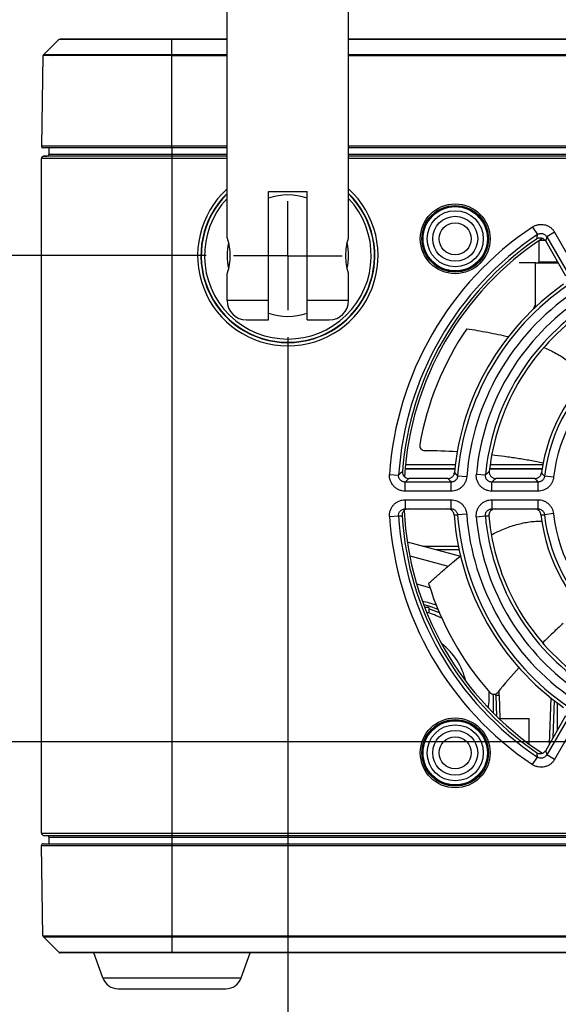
# Model space of a CAD drawing. Header units: inches. Extents: x 0 to 34, y 0 to 22.
# Tile 5 of 22: x 13.1 to 14.3, y 9.4 to 11.7. Entities that reach past the tile are written whole.
import ezdxf

# ---------------------------------------------------------------- set-up
doc = ezdxf.new("R2010")
doc.units = ezdxf.units.IN
doc.header["$LTSCALE"] = 1.87
doc.header["$MEASUREMENT"] = 0
doc.linetypes.add('CENTER', pattern=[0.6, 0.375, -0.075, 0.075, -0.075])
doc.layers.get('0').update_dxf_attribs({"linetype": 'CONTINUOUS'})
for name, color, linetype in [('02___PRT_ALL_AXES', 7, 'CONTINUOUS'), ('COSMETIC', 7, 'CONTINUOUS'), ('DATUMCURVES', 7, 'CONTINUOUS'), ('DIMENSIONS', 7, 'CONTINUOUS'), ('ECAD_760013_02_230_BG1X2_REV1', 7, 'CONTINUOUS')]:
    doc.layers.add(name, color=color, linetype=linetype)
doc.styles.get("Standard").update_dxf_attribs({"font": 'txt', "width": 0.8})
doc.dimstyles.new('DIMSTYLE_1', dxfattribs={"dimtxt": 0.125, "dimasz": 0.18, "dimexe": 0.125, "dimexo": 0.0625, "dimgap": 0.09, "dimtad": 0, "dimtih": 1, "dimtoh": 1, "dimdec": 3, "dimlfac": 1.333333, "dimzin": 4, "dimdsep": 46, "dimtxsty": 'STANDARD', "dimblk": '_FILLED', "dimblk1": '_FILLED', "dimblk2": '_FILLED', "dimcen": 0.09, "dimadec": 0, "dimazin": 0, "dimtp": 0.001, "dimtm": 0.001, "dimtfac": 1, "dimtdec": 3, "dimtofl": 0, "dimtmove": 0, "dimatfit": 3, "dimldrblk": '_FILLED', "dimfxl": 1, "dimtolj": 1, "dimtzin": 4, "dimarcsym": 0})

# ---------------------------------------------------------------- blocks, each defined once
blk = doc.blocks.new('*D6')
at = {"layer": 'DIMENSIONS', "color": 2, "linetype": 'CONTINUOUS'}
blk.add_line((15.5199, 10.0223), (12.4691, 10.0223), dxfattribs=at)
at = {"layer": 'DIMENSIONS', "color": 2, "linetype": 'CONTINUOUS', "insert": (12.4066, 10.0848), "char_height": 0.125, "width": 1.125, "attachment_point": 3, "line_spacing_factor": 0.9}
blk.add_mtext('.646{\\Ftxt.shx;\\W1.000000;\\H0.125000; }[16.4]', dxfattribs=at)
blk = doc.blocks.new('_FILLED')
at = {"color": 0, "linetype": 'BYBLOCK'}
blk.add_solid([(0, 0), (-1, 0.174), (-1, -0.174)], dxfattribs=at)
blk = doc.blocks.new('*D7')
at = {"layer": 'DIMENSIONS', "color": 2, "linetype": 'CONTINUOUS'}
blk.add_line((13.5354, 11.1397), (12.4691, 11.1397), dxfattribs=at)
at = {"layer": 'DIMENSIONS', "color": 2, "linetype": 'CONTINUOUS', "insert": (12.4066, 11.2022), "char_height": 0.125, "width": 1.325, "attachment_point": 3, "line_spacing_factor": 0.9}
blk.add_mtext('2.136{\\Ftxt.shx;\\W1.000000;\\H0.125000; }[54.25]', dxfattribs=at)
blk = doc.blocks.new('*D14')
at = {"layer": 'DIMENSIONS', "color": 2, "linetype": 'CONTINUOUS'}
blk.add_line((13.7229, 10.9522), (13.7229, 8.7679), dxfattribs=at)
at = {"layer": 'DIMENSIONS', "color": 2, "linetype": 'CONTINUOUS', "insert": (13.6604, 8.7054), "char_height": 0.125, "width": 1.425, "attachment_point": 3, "rotation": 90, "line_spacing_factor": 0.9}
blk.add_mtext('9.245{\\Ftxt.shx;\\W1.000000;\\H0.125000; }[234.82]', dxfattribs=at)

msp = doc.modelspace()

# ---------------------------------------------------------------- linework, layer by layer
at = {"color": 7, "linetype": 'CONTINUOUS'}
for p, q in [((13.19762, 11.63706), (13.16121, 11.60128)), ((13.1906, 11.6302), (13.16122, 11.60132)), ((13.19756, 11.63706), (13.20937, 11.63706)), ((13.19969, 11.63792), (13.58335, 11.63792)), ((13.20937, 11.63706), (13.22008, 11.63706)), ((13.22008, 11.63706), (13.45662, 11.63706)), ((13.45662, 11.38719), (13.45662, 11.63792)), ((13.45662, 11.63706), (13.58335, 11.63706)), ((13.86238, 11.63792), (20.61354, 11.63792)), ((13.86238, 11.63706), (20.35662, 11.63706)), ((13.16032, 11.5992), (13.15668, 11.39101)), ((13.16032, 11.59925), (13.16032, 11.59925)), ((13.1833, 11.5992), (13.16032, 11.59925)), ((13.45662, 11.60132), (13.16127, 11.60134)), ((13.45662, 11.59923), (13.1833, 11.5992)), ((13.58335, 11.60128), (13.45662, 11.60128)), ((13.58335, 11.5992), (13.45662, 11.5992)), ((20.35662, 11.60128), (13.86238, 11.60128)), ((20.35662, 11.5992), (13.86238, 11.5992)), ((13.58335, 11.39101), (13.15668, 11.39101)), ((13.58335, 11.38719), (13.16043, 11.38719)), ((13.17387, 11.38719), (13.17387, 11.37206)), ((13.45662, 11.38719), (13.45662, 9.80377)), ((20.65655, 11.39101), (13.86238, 11.39101)), ((20.6528, 11.38719), (13.86238, 11.38719)), ((13.15662, 9.81307), (13.15662, 11.36277)), ((13.58335, 11.36277), (13.15662, 11.36277)), ((13.16168, 11.36802), (13.17025, 11.36832)), ((13.58335, 11.36802), (13.16168, 11.36802)), ((13.58335, 11.36832), (13.17025, 11.36832)), ((13.58335, 11.37206), (13.17387, 11.37206)), ((20.63937, 11.37206), (13.86238, 11.37206)), ((20.64299, 11.36832), (13.86238, 11.36832)), ((20.65155, 11.36802), (13.86238, 11.36802)), ((20.65662, 11.36277), (13.86238, 11.36277)), ((13.67857, 10.99206), (13.67857, 11.28733)), ((13.67857, 11.28733), (13.76716, 11.28733)), ((13.76716, 10.99206), (13.76716, 11.28733)), ((14.28476, 11.20548), (14.29639, 11.18809)), ((14.33575, 11.1936), (14.31764, 11.18314)), ((14.31764, 11.18314), (14.37053, 11.09153)), ((14.33575, 11.1936), (14.38864, 11.10199)), ((14.29922, 11.17362), (14.29922, 11.12585)), ((14.31402, 11.17457), (14.30064, 11.17457)), ((14.31525, 11.17275), (14.36074, 11.09372)), ((14.29213, 11.02195), (14.29213, 11.12289)), ((14.29213, 11.12289), (14.34395, 11.12289)), ((14.29922, 11.12585), (14.34225, 11.12585)), ((13.58335, 11.03635), (13.58335, 11.09835)), ((13.86238, 11.03635), (13.86238, 11.09835)), ((13.67857, 11.03635), (13.58335, 11.03635)), ((13.86238, 11.03635), (13.76716, 11.03635)), ((13.62764, 10.99206), (13.67857, 10.99206)), ((13.76716, 10.99206), (13.81809, 10.99206)), ((13.99298, 10.65974), (14.10753, 10.65974)), ((14.18765, 10.65974), (14.30847, 10.65974)), ((13.95649, 10.6369), (13.97736, 10.63552)), ((13.992, 10.65017), (14.10643, 10.65017)), ((13.99203, 10.65074), (14.10649, 10.65074)), ((14.13381, 10.63176), (14.11295, 10.63338)), ((14.15592, 10.63783), (14.17675, 10.63591)), ((14.18641, 10.65017), (14.30681, 10.65017)), ((14.18648, 10.65074), (14.30691, 10.65074)), ((14.33332, 10.63039), (14.31255, 10.63281)), ((13.99227, 10.59868), (13.99227, 10.6196)), ((14.09806, 10.6196), (13.99227, 10.6196)), ((14.09061, 10.62769), (14.00097, 10.62769)), ((14.09806, 10.59868), (14.09806, 10.6196)), ((14.19163, 10.59868), (14.19163, 10.6196)), ((14.2977, 10.6196), (14.19163, 10.6196)), ((14.29056, 10.62769), (14.20058, 10.62769)), ((14.2977, 10.59868), (14.2977, 10.6196)), ((14.09806, 10.59868), (13.99227, 10.59868)), ((14.2977, 10.59868), (14.19163, 10.59868)), ((13.99244, 10.57892), (13.99244, 10.55792)), ((13.99244, 10.57892), (14.09766, 10.57892)), ((14.09766, 10.57892), (14.09766, 10.55792)), ((14.19176, 10.57892), (14.19176, 10.55792)), ((14.19176, 10.57892), (14.29724, 10.57892)), ((14.29724, 10.57892), (14.29724, 10.55792)), ((13.99244, 10.55792), (14.09766, 10.55792)), ((14.10472, 10.54402), (14.11283, 10.54404)), ((14.13369, 10.5456), (14.11283, 10.54404)), ((14.19176, 10.55792), (14.29724, 10.55792)), ((14.30423, 10.54455), (14.31237, 10.54459)), ((14.33316, 10.54692), (14.31237, 10.54459)), ((13.95638, 10.54064), (13.97726, 10.54197)), ((13.97726, 10.54197), (13.98536, 10.54196)), ((14.15576, 10.53974), (14.1766, 10.5416)), ((14.1766, 10.5416), (14.18471, 10.54157)), ((13.99713, 10.48221), (14.11962, 10.44939)), ((14.03331, 10.47252), (14.11455, 10.47252)), ((14.06253, 10.46469), (14.11614, 10.46469)), ((14.00272, 10.45015), (14.09139, 10.42639)), ((14.04937, 10.37651), (14.01898, 10.38465)), ((14.20062, 10.12914), (14.20228, 10.08163)), ((14.20812, 10.12914), (14.20062, 10.12914)), ((14.20812, 10.12914), (14.20995, 10.07664)), ((14.32426, 10.01874), (14.3279, 10.12309)), ((14.33225, 10.03261), (14.3352, 10.11735)), ((14.36074, 10.08211), (14.31525, 10.00308)), ((14.37053, 10.08431), (14.31764, 9.9927)), ((14.38864, 10.07384), (14.33575, 9.98224)), ((14.28476, 9.97036), (14.29639, 9.98775)), ((14.33575, 9.98224), (14.31764, 9.9927)), ((13.15662, 9.81307), (16.27465, 9.81307)), ((13.16168, 9.80782), (13.17025, 9.80752)), ((13.16168, 9.80782), (16.27252, 9.80782)), ((13.17025, 9.80752), (16.27242, 9.80752)), ((13.17387, 9.80377), (13.17387, 9.78864)), ((13.17387, 9.80377), (16.27126, 9.80377)), ((13.45662, 9.80377), (13.45662, 9.53878)), ((13.16032, 9.57664), (13.15668, 9.78483)), ((13.15668, 9.78483), (16.26542, 9.78483)), ((13.16043, 9.78864), (16.26542, 9.78864)), ((13.16032, 9.57664), (20.65292, 9.57664)), ((13.19762, 9.53878), (13.16121, 9.57455)), ((13.16121, 9.57455), (13.45662, 9.57455)), ((13.45662, 9.57455), (20.35662, 9.57455)), ((13.25992, 9.53878), (13.19762, 9.53878)), ((20.61351, 9.53792), (13.19972, 9.53792)), ((13.27684, 9.53878), (13.25992, 9.53878)), ((13.45662, 9.53878), (13.27684, 9.53878)), ((13.29773, 9.48031), (13.27715, 9.53792)), ((13.45662, 9.53792), (13.45662, 9.53878)), ((20.35662, 9.53878), (13.45662, 9.53878)), ((13.6155, 9.48031), (13.63608, 9.53792)), ((13.29773, 9.48031), (13.6155, 9.48031)), ((13.33304, 9.45542), (13.58019, 9.45542))]:
    msp.add_line(p, q, dxfattribs=at)
msp.add_lwpolyline([(13.16122, 11.60133), (13.16082, 11.60086), (13.16055, 11.60034), (13.16037, 11.59976), (13.16032, 11.59925)], dxfattribs=at)
for centre, radius in [((14.10732, 11.17847), 0.08019), ((14.10732, 11.17847), 0.07644), ((14.10732, 11.17847), 0.07621), ((14.10732, 11.17847), 0.07396), ((14.10732, 11.17847), 0.07382), ((14.10732, 11.17847), 0.06444), ((14.10732, 11.17847), 0.05166), ((14.10732, 11.17847), 0.03661), ((14.10732, 9.99737), 0.08019), ((14.10732, 9.99737), 0.07644), ((14.10732, 9.99737), 0.07621), ((14.10732, 9.99737), 0.07396), ((14.10732, 9.99737), 0.07382), ((14.10732, 9.99737), 0.06444), ((14.10732, 9.99737), 0.05166), ((14.10732, 9.99737), 0.03661)]:
    msp.add_circle(centre, radius, dxfattribs=at)
for centre, radius, start, end in [((13.16043, 11.39094), 0.00375, 179, 269.99756), ((13.16187, 11.36277), 0.00525, 92, 180), ((13.17012, 11.37206), 0.00375, 272, 360), ((13.72287, 11.13969), 0.2073, 132.30045, 47.69956), ((13.72287, 11.13969), 0.19981, 134.29199, 45.70801), ((13.72287, 11.13969), 0.199, 134.51743, 45.48257), ((13.72287, 11.13969), 0.19151, 136.76857, 43.23143), ((13.72287, 11.13969), 0.13952, 71.4906, 108.5094), ((14.69787, 10.58792), 0.74299, 123.78017, 176.21983), ((14.69787, 10.58792), 0.72207, 123.78017, 176.21983), ((14.69787, 10.58792), 0.70866, 123.42173, 176.45429), ((16.22556, 10.71756), 1.98572, 166.29301, 166.60367), ((16.19405, 10.74614), 1.92663, 166.89009, 167.20698), ((13.72287, 11.13969), 0.13952, 167.94787, 192.05245), ((13.72287, 11.13969), 0.13952, 347.94776, 12.0524), ((14.29627, 11.12585), 0.00295, 285.00048, 360), ((14.69787, 10.58792), 0.58668, 124.44436, 175.55564), ((14.69787, 10.58792), 0.56576, 124.44435, 175.55565), ((13.62764, 11.03635), 0.04429, 180, 270), ((13.81809, 11.03635), 0.04429, 270, 360), ((14.69787, 10.58792), 0.54424, 125.2616, 174.7384), ((14.43409, 10.95089), 0.16171, 151.41895, 156.0417), ((13.72287, 11.13969), 0.13952, 251.4906, 288.5094), ((14.69787, 10.58792), 0.52332, 125.2616, 174.7384), ((14.69787, 10.58792), 0.68209, 145.74237, 170.07537), ((14.69787, 10.58792), 0.38793, 126.64515, 173.35485), ((14.69787, 10.58792), 0.36701, 126.64515, 173.35485), ((14.03762, 10.70344), 0.01181, 170.07537, 269.3662), ((14.02169, 9.23467), 1.45705, 86.45228, 89.38041), ((15.34261, 9.20726), 1.97581, 133.36033, 133.70776), ((15.35362, 11.81056), 1.71026, 223.13258, 223.49585), ((15.14294, 9.60686), 1.41155, 132.69941, 133.19573), ((15.15664, 11.4131), 1.1495, 222.22234, 222.75048), ((15.30337, 9.21905), 1.91847, 132.75572, 133.11057), ((15.40629, 11.83011), 1.78236, 222.42465, 222.77809), ((15.10651, 9.61664), 1.35755, 131.86122, 132.37055), ((15.21318, 11.4346), 1.22569, 221.1726, 221.67714), ((14.69787, 10.58792), 0.70866, 182.75819, 236.57814), ((14.00041, 10.5428), 0.01512, 90.00053, 115.41944), ((14.08969, 10.5428), 0.01512, 64.39491, 89.99947), ((14.69787, 10.58792), 0.58668, 184.28962, 235.55564), ((14.69787, 10.58792), 0.56576, 184.28962, 235.55565), ((14.19974, 10.5428), 0.01512, 90.00048, 115.81596), ((14.28924, 10.5428), 0.01512, 65.00619, 89.99942), ((14.69787, 10.58792), 0.38793, 186.41325, 233.35485), ((14.69787, 10.58792), 0.36701, 186.41324, 233.35485), ((14.69787, 10.58792), 0.74299, 183.64863, 236.21983), ((14.69787, 10.58792), 0.72207, 183.64863, 236.21983), ((14.69787, 10.58792), 0.54424, 185.07827, 234.7384), ((14.69787, 10.58792), 0.52332, 185.07827, 234.7384), ((14.69787, 10.58792), 0.68209, 197.17094, 221.50394), ((13.98687, 10.12901), 0.22125, 69.64021, 78.19864), ((13.98687, 10.12914), 0.21375, 67.79038, 76.97914), ((13.98687, 10.12914), 0.19875, 63.15604, 73.89385), ((13.98687, 10.12914), 0.1485, 12.77822, 52.99473), ((15.33412, 9.21567), 1.45683, 137.86322, 140.80918), ((13.98687, 10.12914), 0.19875, 351.76532, 2.5048), ((14.19589, 10.14375), 0.01181, 221.50394, 320.79477), ((13.98675, 10.12901), 0.22136, 1.90399, 2.75484), ((13.98677, 10.12901), 0.22135, 1.4556, 1.90399), ((13.98687, 10.12914), 0.21375, 0.00001, 1.01042), ((13.98688, 10.12901), 0.22123, 0.03456, 1.4557), ((16.18818, 10.42834), 1.9206, 192.79252, 193.11041), ((16.2183, 10.45653), 1.97826, 193.39575, 193.70758), ((13.16187, 9.81307), 0.00525, 180, 268), ((13.17012, 9.80377), 0.00375, 359.99998, 88.00031), ((13.16043, 9.78489), 0.00375, 89.99993, 181), ((13.16332, 9.57669), 0.003, 181.00007, 225.50015), ((13.19972, 9.54092), 0.003, 225.49974, 269.9996), ((13.33304, 9.49292), 0.0375, 199.65382, 270), ((13.58019, 9.49292), 0.0375, 270, 340.34618)]:
    msp.add_arc(centre, radius, start, end, dxfattribs=at)
for centre, major_axis, start_param, end_param in [((14.69787, 10.58901), (0, 0.71392), 0.601514, 1.4940075), ((14.69787, 10.58701), (0, 0.59483), 0.6115553, 1.4794499), ((14.69787, 10.5887), (0, 0.51517), 0.6328031, 1.4627882), ((14.69787, 10.58731), (0, 0.39608), 0.6553076, 1.4357947), ((14.69787, 10.58883), (0, 0.59483), -4.636993, -3.7531479), ((14.69787, 10.58852), (0, 0.39608), -4.6011508, -3.7969002), ((14.69787, 10.58683), (0, 0.71392), -4.6494951, -3.7431067), ((14.69787, 10.58713), (0, 0.51517), -4.6238417, -3.7743958)]:
    msp.add_ellipse(centre, major_axis=major_axis, ratio=0.9999988, start_param=start_param, end_param=end_param, dxfattribs=at)
for points, knots in [([(13.16127, 11.60134), (13.16126, 11.60134), (13.16125, 11.60134), (13.16122, 11.60134), (13.16122, 11.60133)], [0, 0, 0, 0, 0.3949047, 1, 1, 1, 1]), ([(14.28476, 11.20548), (14.28679, 11.20683), (14.29114, 11.20914), (14.29822, 11.21121), (14.30557, 11.2118), (14.31289, 11.21087), (14.31987, 11.20847), (14.32621, 11.20469), (14.33165, 11.19971), (14.33453, 11.19572), (14.33575, 11.1936)], [0, 0, 0, 0, 0.125003, 0.2500032, 0.3750018, 0.4999998, 0.624998, 0.7499965, 0.8749966, 1, 1, 1, 1]), ([(14.31525, 11.17275), (14.31474, 11.17364), (14.31353, 11.17532), (14.31125, 11.17741), (14.30858, 11.17899), (14.30565, 11.17999), (14.30257, 11.18036), (14.29949, 11.18009), (14.29652, 11.17919), (14.29471, 11.1782), (14.29387, 11.17762)], [0, 0, 0, 0, 0.1249985, 0.2499899, 0.3749882, 0.4999885, 0.624991, 0.7499957, 0.8749942, 1, 1, 1, 1]), ([(14.29639, 11.18809), (14.29723, 11.18866), (14.29903, 11.18965), (14.30198, 11.19055), (14.30506, 11.19082), (14.30814, 11.19044), (14.31106, 11.18943), (14.31371, 11.18782), (14.31596, 11.18571), (14.31714, 11.18403), (14.31764, 11.18314)], [0, 0, 0, 0, 0.1245656, 0.2494743, 0.3746597, 0.5000002, 0.6253409, 0.7505263, 0.8754348, 1, 1, 1, 1]), ([(14.13411, 10.97187), (14.14214, 10.97062), (14.15824, 10.96799), (14.18228, 10.96363), (14.20607, 10.95888), (14.22177, 10.95545), (14.22951, 10.95367)], [0, 0, 0, 0, 0.2509146, 0.5037578, 0.7546744, 1, 1, 1, 1]), ([(14.31105, 10.92892), (14.31578, 10.92691), (14.32523, 10.9226), (14.33915, 10.91534), (14.35278, 10.90727), (14.36587, 10.89845), (14.37818, 10.88897), (14.38949, 10.87896), (14.3996, 10.86857), (14.40558, 10.86125), (14.4083, 10.85755)], [0, 0, 0, 0, 0.1263437, 0.2554613, 0.3859073, 0.5158626, 0.6436702, 0.7678466, 0.8870204, 1, 1, 1, 1]), ([(14.30917, 10.66331), (14.29941, 10.66532), (14.27983, 10.66903), (14.25525, 10.67304), (14.23556, 10.67598), (14.21587, 10.67874), (14.20107, 10.68062), (14.1912, 10.68178)], [0, 0, 0, 0, 0.250323, 0.5004882, 0.6254785, 0.7503872, 1, 1, 1, 1]), ([(13.99227, 10.59868), (13.98983, 10.59868), (13.98493, 10.59917), (13.9779, 10.60139), (13.97146, 10.605), (13.96589, 10.60984), (13.96142, 10.61571), (13.95825, 10.62238), (13.9565, 10.62954), (13.95633, 10.63447), (13.95649, 10.6369)], [0, 0, 0, 0, 0.1250034, 0.2500035, 0.375002, 0.5000002, 0.6249982, 0.7499968, 0.874997, 1, 1, 1, 1]), ([(13.99227, 10.6196), (13.99126, 10.61958), (13.98921, 10.61977), (13.98625, 10.62066), (13.98354, 10.62215), (13.9812, 10.62417), (13.97933, 10.62664), (13.97803, 10.62945), (13.97733, 10.63245), (13.97729, 10.63451), (13.97736, 10.63552)], [0, 0, 0, 0, 0.1245652, 0.2494737, 0.3746591, 0.4999998, 0.6253403, 0.7505257, 0.8754344, 1, 1, 1, 1]), ([(13.98605, 10.64378), (13.98597, 10.64275), (13.98602, 10.64069), (13.98674, 10.63767), (13.98805, 10.63487), (13.98991, 10.63239), (13.99224, 10.63035), (13.99494, 10.62883), (13.99789, 10.6279), (13.99995, 10.62769), (14.00097, 10.62769)], [0, 0, 0, 0, 0.1249948, 0.2499815, 0.3749762, 0.4999727, 0.6249736, 0.7499801, 0.8749845, 1, 1, 1, 1]), ([(14.09061, 10.62769), (14.09153, 10.62769), (14.09338, 10.62786), (14.09605, 10.62862), (14.09854, 10.62985), (14.10076, 10.63152), (14.10263, 10.63358), (14.10409, 10.63594), (14.10509, 10.63853), (14.10543, 10.64035), (14.10551, 10.64127)], [0, 0, 0, 0, 0.1250129, 0.2500162, 0.3750214, 0.5000247, 0.6250244, 0.750019, 0.8750063, 1, 1, 1, 1]), ([(14.11295, 10.63338), (14.11289, 10.63245), (14.11259, 10.6306), (14.11164, 10.62796), (14.1102, 10.62554), (14.10832, 10.62344), (14.10608, 10.62174), (14.10356, 10.62049), (14.10085, 10.61974), (14.09898, 10.61959), (14.09806, 10.6196)], [0, 0, 0, 0, 0.1246686, 0.2496019, 0.3747445, 0.4999995, 0.6252544, 0.7503966, 0.87533, 1, 1, 1, 1]), ([(14.19163, 10.59868), (14.18915, 10.59868), (14.18417, 10.59919), (14.17703, 10.60148), (14.17052, 10.60519), (14.16492, 10.61017), (14.16047, 10.61621), (14.15737, 10.62304), (14.15574, 10.63035), (14.15569, 10.63536), (14.15592, 10.63783)], [0, 0, 0, 0, 0.1250037, 0.2500037, 0.3750022, 0.5000001, 0.624998, 0.7499966, 0.8749968, 1, 1, 1, 1]), ([(14.19163, 10.6196), (14.19059, 10.61958), (14.18851, 10.61977), (14.18552, 10.62069), (14.18277, 10.62222), (14.18041, 10.62431), (14.17855, 10.62685), (14.17728, 10.62972), (14.17664, 10.63279), (14.17664, 10.63488), (14.17675, 10.63591)], [0, 0, 0, 0, 0.1245434, 0.2494462, 0.3746408, 0.4999997, 0.6253584, 0.7505529, 0.875456, 1, 1, 1, 1]), ([(14.1857, 10.64424), (14.18559, 10.6432), (14.18558, 10.64109), (14.18622, 10.63801), (14.1875, 10.63512), (14.18935, 10.63256), (14.1917, 10.63045), (14.19444, 10.62888), (14.19744, 10.62791), (14.19954, 10.62769), (14.20058, 10.62769)], [0, 0, 0, 0, 0.1249952, 0.2499817, 0.3749761, 0.4999723, 0.624973, 0.7499796, 0.874984, 1, 1, 1, 1]), ([(14.29056, 10.62769), (14.29146, 10.62769), (14.29325, 10.62785), (14.29585, 10.62856), (14.29828, 10.62973), (14.30046, 10.63131), (14.30232, 10.63326), (14.30381, 10.63551), (14.30487, 10.63798), (14.30527, 10.63974), (14.30539, 10.64062)], [0, 0, 0, 0, 0.1250123, 0.2500155, 0.3750207, 0.500024, 0.6250238, 0.7500187, 0.8750065, 1, 1, 1, 1]), ([(14.31255, 10.63281), (14.31245, 10.63191), (14.31209, 10.63012), (14.31108, 10.62758), (14.30962, 10.62526), (14.30775, 10.62326), (14.30554, 10.62163), (14.30307, 10.62044), (14.30043, 10.61973), (14.29861, 10.61959), (14.2977, 10.6196)], [0, 0, 0, 0, 0.1246926, 0.2496314, 0.3747638, 0.4999997, 0.6252354, 0.7503674, 0.8753064, 1, 1, 1, 1]), ([(14.13381, 10.63176), (14.13364, 10.62954), (14.13288, 10.62511), (14.13053, 10.61881), (14.12705, 10.61306), (14.12257, 10.60805), (14.11722, 10.60396), (14.11122, 10.60094), (14.10475, 10.59909), (14.10028, 10.59868), (14.09806, 10.59868)], [0, 0, 0, 0, 0.1250023, 0.2500012, 0.375001, 0.4999996, 0.6249981, 0.7499975, 0.8749964, 1, 1, 1, 1]), ([(14.33332, 10.63039), (14.33307, 10.62823), (14.33218, 10.62395), (14.3297, 10.61789), (14.32617, 10.61237), (14.32169, 10.60759), (14.31642, 10.6037), (14.31054, 10.60083), (14.30423, 10.59907), (14.29987, 10.59868), (14.2977, 10.59868)], [0, 0, 0, 0, 0.1250025, 0.2500013, 0.3750011, 0.4999998, 0.6249984, 0.7499979, 0.8749967, 1, 1, 1, 1]), ([(13.95638, 10.54064), (13.95622, 10.54308), (13.95642, 10.54802), (13.95821, 10.55521), (13.96143, 10.56188), (13.96594, 10.56775), (13.97154, 10.57259), (13.97801, 10.5762), (13.98508, 10.57842), (13.98999, 10.57892), (13.99244, 10.57892)], [0, 0, 0, 0, 0.1249991, 0.2499963, 0.3749946, 0.4999939, 0.6249942, 0.749995, 0.8749958, 1, 1, 1, 1]), ([(14.09766, 10.57892), (14.0999, 10.57892), (14.1044, 10.5785), (14.11092, 10.57663), (14.11697, 10.57359), (14.12236, 10.56948), (14.12689, 10.56444), (14.1304, 10.55865), (14.13277, 10.5523), (14.13353, 10.54784), (14.13369, 10.5456)], [0, 0, 0, 0, 0.125004, 0.2500039, 0.375005, 0.500005, 0.6250044, 0.7500038, 0.8750009, 1, 1, 1, 1]), ([(14.15576, 10.53974), (14.15554, 10.54222), (14.15562, 10.54724), (14.15729, 10.55457), (14.16044, 10.5614), (14.16494, 10.56743), (14.17057, 10.5724), (14.17712, 10.57611), (14.18428, 10.5784), (14.18927, 10.57892), (14.19176, 10.57892)], [0, 0, 0, 0, 0.1249983, 0.249996, 0.3749943, 0.4999935, 0.6249939, 0.7499948, 0.8749964, 1, 1, 1, 1]), ([(14.29724, 10.57892), (14.29943, 10.57892), (14.30382, 10.57852), (14.31019, 10.57674), (14.31613, 10.57385), (14.32144, 10.56992), (14.32596, 10.5651), (14.32953, 10.55954), (14.33202, 10.55342), (14.33291, 10.5491), (14.33316, 10.54692)], [0, 0, 0, 0, 0.1250037, 0.2500036, 0.3750046, 0.5000045, 0.6250039, 0.7500033, 0.8750005, 1, 1, 1, 1]), ([(13.97726, 10.54197), (13.97719, 10.543), (13.97727, 10.54507), (13.97804, 10.54809), (13.97942, 10.55087), (13.98133, 10.55332), (13.9837, 10.55532), (13.98641, 10.5568), (13.98937, 10.55771), (13.99142, 10.55792), (13.99244, 10.55792)], [0, 0, 0, 0, 0.1254287, 0.2508027, 0.3760584, 0.5011511, 0.6260657, 0.7508156, 0.8754399, 1, 1, 1, 1]), ([(13.99392, 10.55645), (13.99258, 10.55582), (13.99007, 10.55413), (13.98722, 10.55063), (13.98552, 10.54645), (13.98526, 10.54344), (13.98536, 10.54196)], [0, 0, 0, 0, 0.2500244, 0.5000302, 0.7500212, 1, 1, 1, 1]), ([(14.10472, 10.54402), (14.10463, 10.54533), (14.10408, 10.54792), (14.10228, 10.55146), (14.09963, 10.55442), (14.0974, 10.55587), (14.09622, 10.55643)], [0, 0, 0, 0, 0.2499841, 0.4999719, 0.7499805, 1, 1, 1, 1]), ([(14.09766, 10.55792), (14.09859, 10.55792), (14.10047, 10.55775), (14.1032, 10.55698), (14.10574, 10.55573), (14.10801, 10.55403), (14.10993, 10.55193), (14.11143, 10.54951), (14.11244, 10.54685), (14.11276, 10.54498), (14.11283, 10.54404)], [0, 0, 0, 0, 0.1245955, 0.2492445, 0.3740026, 0.4989045, 0.62397, 0.7491959, 0.8745537, 1, 1, 1, 1]), ([(14.1766, 10.5416), (14.1765, 10.54264), (14.17654, 10.54475), (14.17726, 10.54782), (14.1786, 10.55068), (14.18051, 10.55318), (14.18289, 10.55524), (14.18564, 10.55677), (14.18864, 10.55771), (14.19072, 10.55792), (14.19176, 10.55792)], [0, 0, 0, 0, 0.1254236, 0.250801, 0.3760627, 0.5011613, 0.6260786, 0.7508273, 0.8754475, 1, 1, 1, 1]), ([(14.19315, 10.55641), (14.19247, 10.55608), (14.19116, 10.55532), (14.18938, 10.55389), (14.18784, 10.55222), (14.18657, 10.55033), (14.1856, 10.54828), (14.18494, 10.5461), (14.18463, 10.54384), (14.18465, 10.54233), (14.18471, 10.54157)], [0, 0, 0, 0, 0.1250105, 0.2500179, 0.3750202, 0.5000213, 0.6250201, 0.7500147, 0.8750075, 1, 1, 1, 1]), ([(14.30423, 10.54455), (14.30409, 10.54582), (14.30348, 10.54834), (14.30163, 10.55175), (14.29898, 10.55458), (14.29679, 10.55596), (14.29563, 10.5565)], [0, 0, 0, 0, 0.2499842, 0.4999727, 0.749981, 1, 1, 1, 1]), ([(14.29724, 10.55792), (14.29816, 10.55792), (14.29999, 10.55775), (14.30265, 10.55703), (14.30515, 10.55583), (14.30739, 10.55421), (14.3093, 10.55221), (14.31082, 10.54988), (14.31188, 10.54732), (14.31226, 10.5455), (14.31237, 10.54459)], [0, 0, 0, 0, 0.1246037, 0.2492587, 0.3740187, 0.4989181, 0.6239774, 0.7491962, 0.8745498, 1, 1, 1, 1]), ([(14.19042, 10.49829), (14.19492, 10.50071), (14.20413, 10.50538), (14.21841, 10.51169), (14.23313, 10.51727), (14.24811, 10.52197), (14.26311, 10.52566), (14.27789, 10.52826), (14.29224, 10.52969), (14.30165, 10.52983), (14.30622, 10.52965)], [0, 0, 0, 0, 0.1263599, 0.2554696, 0.3858751, 0.5157805, 0.6435497, 0.7677172, 0.8869275, 1, 1, 1, 1]), ([(14.04618, 10.38655), (14.05214, 10.39202), (14.06418, 10.40292), (14.08251, 10.41894), (14.10097, 10.43451), (14.11339, 10.44461), (14.11959, 10.44954)], [0, 0, 0, 0, 0.2508732, 0.5036813, 0.7546066, 1, 1, 1, 1]), ([(14.35511, 10.29465), (14.35113, 10.29101), (14.34323, 10.28368), (14.32756, 10.26889), (14.31597, 10.25764), (14.30832, 10.25006)], [0, 0, 0, 0, 0.2502445, 0.5003143, 1, 1, 1, 1]), ([(14.29387, 9.99821), (14.29471, 9.99763), (14.29652, 9.99664), (14.29949, 9.99575), (14.30257, 9.99548), (14.30565, 9.99585), (14.30858, 9.99685), (14.31125, 9.99843), (14.31353, 10.00052), (14.31474, 10.00219), (14.31525, 10.00308)], [0, 0, 0, 0, 0.1250054, 0.2500035, 0.3750078, 0.50001, 0.6250106, 0.7500104, 0.875002, 1, 1, 1, 1]), ([(14.33575, 9.98224), (14.33453, 9.98012), (14.33165, 9.97613), (14.32621, 9.97114), (14.31987, 9.96737), (14.31289, 9.96497), (14.30557, 9.96404), (14.29822, 9.96462), (14.29114, 9.96669), (14.28679, 9.969), (14.28476, 9.97036)], [0, 0, 0, 0, 0.1250034, 0.2500035, 0.375002, 0.5000002, 0.6249982, 0.7499968, 0.874997, 1, 1, 1, 1]), ([(14.31764, 9.9927), (14.31714, 9.99181), (14.31596, 9.99013), (14.31371, 9.98801), (14.31106, 9.98641), (14.30814, 9.98539), (14.30506, 9.98501), (14.30198, 9.98528), (14.29903, 9.98618), (14.29723, 9.98717), (14.29639, 9.98775)], [0, 0, 0, 0, 0.1245652, 0.2494737, 0.3746591, 0.4999998, 0.6253403, 0.7505257, 0.8754344, 1, 1, 1, 1])]:
    msp.add_open_spline(points, degree=3, knots=knots, dxfattribs=at)
at = {"layer": '02___PRT_ALL_AXES', "color": 7, "linetype": 'CONTINUOUS'}
for p, q in [((13.58335, 11.18103), (13.58335, 11.81883)), ((13.86238, 11.18103), (13.86238, 11.81883)), ((13.58335, 11.18103), (13.58374, 11.17971)), ((13.86195, 11.17953), (13.86238, 11.18103)), ((13.58374, 11.0997), (13.58335, 11.09835)), ((13.58335, 11.03635), (13.58335, 11.09835)), ((13.86238, 11.09835), (13.86198, 11.09972)), ((13.86238, 11.03635), (13.86238, 11.09835)), ((14.04687, 10.33164), (14.03726, 10.33164)), ((14.04687, 10.33164), (14.04687, 10.31862))]:
    msp.add_line(p, q, dxfattribs=at)
at = {"layer": '02___PRT_ALL_AXES', "color": 7, "linetype": 'CENTER'}
for q in [(13.72287, 11.2647), (13.59786, 11.13969), (13.72287, 11.01469), (13.84787, 11.13969)]:
    msp.add_line((13.72287, 11.13969), q, dxfattribs=at)
at = {"layer": '02___PRT_ALL_AXES', "color": 7, "linetype": 'CONTINUOUS'}
for points, knots in [([(13.58374, 11.17971), (13.58746, 11.16676), (13.59177, 11.13971), (13.58746, 11.11266), (13.58374, 11.0997)], [0, 0, 0, 0, 0.4997009, 1, 1, 1, 1]), ([(13.86198, 11.09972), (13.85829, 11.11259), (13.85398, 11.13956), (13.85823, 11.16655), (13.86195, 11.17953)], [0, 0, 0, 0, 0.4977294, 1, 1, 1, 1])]:
    msp.add_open_spline(points, degree=3, knots=knots, dxfattribs=at)
at = {"layer": 'COSMETIC', "color": 7, "linetype": 'CONTINUOUS'}
for p, q in [((14.19462, 10.12914), (14.19462, 10.08912)), ((14.34162, 10.11252), (14.34162, 10.04889))]:
    msp.add_line(p, q, dxfattribs=at)
for start, end in [(66.09948, 73.20956), (0, 0.79294)]:
    msp.add_arc((13.98687, 10.12914), 0.20775, start, end, dxfattribs=at)
at = {"layer": 'DATUMCURVES', "color": 4, "linetype": 'CONTINUOUS'}
msp.add_line((14.29289, 11.12289), (14.25449, 11.12289), dxfattribs=at)
at = {"layer": 'ECAD_760013_02_230_BG1X2_REV1', "color": 7, "linetype": 'CONTINUOUS'}
for p in [(14.20737, 10.07664), (14.27712, 10.01791)]:
    msp.add_line(p, (14.27712, 10.07664), dxfattribs=at)

# ---------------------------------------------------------------- dimensions: what is measured, and where the dimension line sits
at = {"layer": 'DIMENSIONS', "color": 2, "linetype": 'CONTINUOUS'}
for feature_location, offset, dtype, origin, picture, middle in [((13.53536, 11.13969), (-1.06625, 0), 0, (13.59786, 9.53792), '*D7', (11.74412, 11.13969)), ((13.72287, 10.95219), (0, -2.18427), 1, (20.65662, 11.01469), '*D14', (13.72287, 7.99292)), ((15.51994, 10.02225), (-3.05083, 0), 0, (15.58244, 9.53792), '*D6', (11.84412, 10.02225))]:
    dim = msp.add_ordinate_dim(feature_location=feature_location, offset=offset, dtype=dtype, origin=origin, dimstyle='DIMSTYLE_1', override={"dimtad": 1, "dimtih": 0, "dimtoh": 0}, dxfattribs=at)
    dim.commit()
    dim.dimension.update_dxf_attribs({"geometry": picture, "text_midpoint": middle})

doc.saveas('drawing.dxf')
